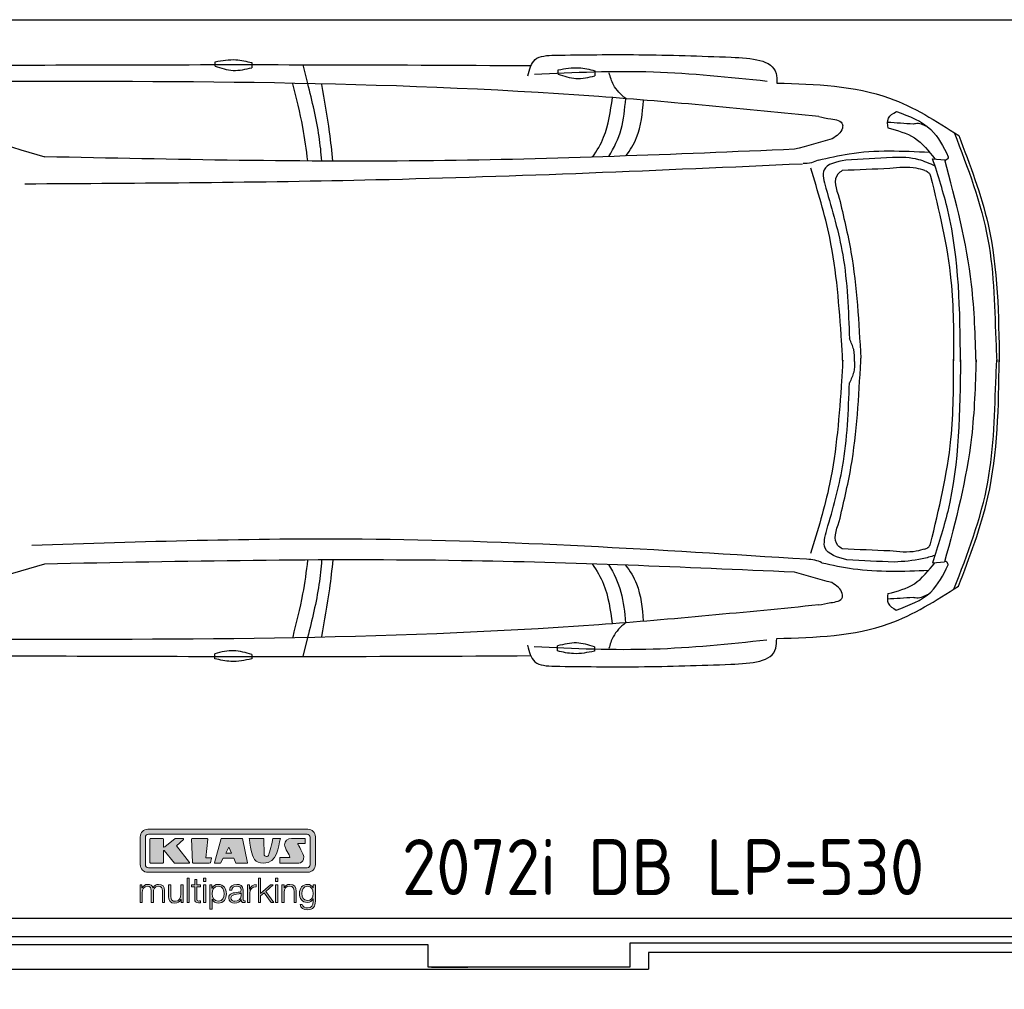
# Model space of a CAD drawing. Header units: millimetres. Extents: x 705 to 7297, y -122 to 6070.
# Tile 2 of 4: x 2918 to 5822, y -122 to 2737. Entities that reach past the tile are written whole.
import ezdxf

# ---------------------------------------------------------------- set-up
doc = ezdxf.new("R2010")
doc.units = ezdxf.units.MM
doc.layers.get('0').update_dxf_attribs({"lineweight": 25})
doc.layers.add('Car', color=10, linetype='Continuous', lineweight=25)
doc.layers.add('Logo', color=7, linetype='Continuous')
doc.styles.add('Aktuell-DIN', font='arial.ttf')

# ---------------------------------------------------------------- blocks, each defined once
blk = doc.blocks.new('KLAUS')
at = {"layer": 'Logo', "true_color": 0x7b7b7a}
h = blk.add_hatch(color=8, dxfattribs=at)
h.dxf.hatch_style = 2
edge = h.paths.add_edge_path()
edge.add_spline(control_points=[(3.6, 29.09), (2.88, 29.09), (2.3, 28.51), (2.3, 27.8), (2.3, 27.8), (2.3, 16.11), (2.3, 16.11), (2.3, 15.39), (2.88, 14.81), (3.6, 14.81), (3.6, 14.81), (71.16, 14.81), (71.16, 14.81), (71.88, 14.81), (72.46, 15.39), (72.46, 16.11), (72.46, 16.11), (72.46, 27.8), (72.46, 27.8), (72.46, 28.51), (71.88, 29.09), (71.16, 29.09), (71.16, 29.09), (3.6, 29.09), (3.6, 29.09), (3.6, 29.09), (3.6, 29.09), (3.6, 29.09)], knot_values=[0, 0, 0, 0, 1, 1, 1, 2, 2, 2, 3, 3, 3, 4, 4, 4, 5, 5, 5, 6, 6, 6, 7, 7, 7, 8, 8, 8, 9, 9, 9, 9], degree=3, periodic=0)
edge = h.paths.add_edge_path()
edge.add_spline(control_points=[(3.35, 31.23), (3.35, 31.23), (71.47, 31.23), (71.47, 31.23), (73.26, 31.23), (74.71, 29.77), (74.71, 27.99), (74.71, 27.99), (74.71, 16.17), (74.71, 16.17), (74.71, 14.38), (73.26, 12.93), (71.47, 12.93), (71.47, 12.93), (3.35, 12.93), (3.35, 12.93), (1.56, 12.93), (0.11, 14.38), (0.11, 16.17), (0.11, 16.17), (0.11, 27.99), (0.11, 27.99), (0.11, 29.77), (1.56, 31.23), (3.35, 31.23), (3.35, 31.23), (3.35, 31.23), (3.35, 31.23)], knot_values=[0, 0, 0, 0, 1, 1, 1, 2, 2, 2, 3, 3, 3, 4, 4, 4, 5, 5, 5, 6, 6, 6, 7, 7, 7, 8, 8, 8, 9, 9, 9, 9], degree=3, periodic=0)
h = blk.add_hatch(color=8, dxfattribs=at)
h.dxf.hatch_style = 2
edge = h.paths.add_edge_path()
edge.add_spline(control_points=[(4.5, 27.33), (4.5, 27.33), (9.7, 27.33), (9.7, 27.33), (9.84, 27.33), (9.96, 27.22), (9.96, 27.08), (9.96, 27.08), (9.96, 23.69), (9.96, 23.69), (9.96, 23.69), (9.94, 23.64), (10.04, 23.59), (10.14, 23.53), (10.2, 23.57), (10.2, 23.57), (10.2, 23.57), (10.51, 23.75), (10.51, 23.75), (10.51, 23.75), (14.94, 27.33), (14.94, 27.33), (14.94, 27.33), (18.41, 27.33), (18.41, 27.33), (18.41, 27.33), (18.49, 27.33), (18.56, 27.2), (18.65, 27.04), (18.53, 26.91), (18.53, 26.91), (18.53, 26.91), (15.49, 24.11), (15.49, 24.11), (15.49, 24.11), (21.14, 17.06), (21.14, 17.06), (21.14, 17.06), (21.13, 16.91), (21.13, 16.91), (21.08, 16.84), (20.99, 16.82), (20.99, 16.82), (20.99, 16.82), (14.7, 16.82), (14.7, 16.82), (14.7, 16.82), (10.26, 22.17), (10.26, 22.17), (10.26, 22.17), (10.19, 22.24), (10.08, 22.21), (9.97, 22.18), (9.96, 22.11), (9.96, 22.11), (9.96, 22.11), (9.96, 17.08), (9.96, 17.08), (9.96, 16.94), (9.84, 16.82), (9.7, 16.82), (9.7, 16.82), (4.5, 16.82), (4.5, 16.82), (4.36, 16.82), (4.25, 16.94), (4.25, 17.08), (4.25, 17.08), (4.25, 27.08), (4.25, 27.08), (4.25, 27.22), (4.36, 27.33), (4.5, 27.33), (4.5, 27.33), (4.5, 27.33), (4.5, 27.33)], knot_values=[0, 0, 0, 0, 1, 1, 1, 2, 2, 2, 3, 3, 3, 4, 4, 4, 5, 5, 5, 6, 6, 6, 7, 7, 7, 8, 8, 8, 9, 9, 9, 10, 10, 10, 11, 11, 11, 12, 12, 12, 13, 13, 13, 14, 14, 14, 15, 15, 15, 16, 16, 16, 17, 17, 17, 18, 18, 18, 19, 19, 19, 20, 20, 20, 21, 21, 21, 22, 22, 22, 23, 23, 23, 24, 24, 24, 25, 25, 25, 25], degree=3, periodic=0)
h = blk.add_hatch(color=8, dxfattribs=at)
h.dxf.hatch_style = 2
h.paths.add_polyline_path([(22.42, 17.06), (21.97, 27.15), (22.24, 27.33), (28.55, 27.33), (28.86, 26.97), (28.01, 19.08), (30.26, 19.07), (30.44, 18.95), (30.08, 16.95), (29.49, 16.82), (22.6, 16.82)])
h = blk.add_hatch(color=8, dxfattribs=at)
h.paths.add_polyline_path([(36.52, 21.01), (38.93, 21.01), (37.87, 23.57)])
h.paths.add_polyline_path([(34.52, 27.33), (43.65, 27.33), (45.76, 16.94), (45.57, 16.82), (40.83, 16.82), (39.89, 18.95), (35.42, 18.95), (34.27, 16.82), (31.78, 16.82), (31.66, 17)])
h = blk.add_hatch(color=8, dxfattribs=at)
h.dxf.hatch_style = 2
edge = h.paths.add_edge_path()
edge.add_spline(control_points=[(52.69, 27.32), (52.69, 27.32), (52.88, 20.14), (52.88, 20.14), (53.01, 19.89), (53.2, 19.77), (53.43, 19.71), (53.91, 19.59), (54.43, 19.57), (54.64, 20.03), (55.23, 21.34), (56.27, 25.45), (56.6, 27.33), (56.6, 27.33), (59.77, 27.33), (59.77, 27.33), (58.77, 23.9), (58.56, 16.82), (52.63, 16.76), (48.72, 16.72), (48.01, 19.35), (47.27, 22.24), (46.89, 23.68), (46.54, 27.33), (46.54, 27.33), (46.54, 27.33), (52.69, 27.32), (52.69, 27.32), (52.69, 27.32), (52.69, 27.32), (52.69, 27.32)], knot_values=[0, 0, 0, 0, 1, 1, 1, 2, 2, 2, 3, 3, 3, 4, 4, 4, 5, 5, 5, 6, 6, 6, 7, 7, 7, 8, 8, 8, 9, 9, 9, 10, 10, 10, 10], degree=3, periodic=0)
h = blk.add_hatch(color=8, dxfattribs=at)
h.dxf.hatch_style = 2
edge = h.paths.add_edge_path()
edge.add_spline(control_points=[(64.46, 27.33), (64.46, 27.33), (70.31, 27.33), (70.31, 27.33), (70.31, 26.52), (70.31, 26.02), (70.31, 25.12), (70.31, 25.12), (67.3, 25.12), (67.3, 25.12), (67.24, 25.04), (67.25, 25.11), (67.25, 24.91), (67.25, 24.88), (69.73, 20.38), (69.73, 19.57), (69.73, 16.4), (67.22, 16.81), (65.9, 16.82), (65.9, 16.82), (59.59, 16.82), (59.59, 16.82), (59.59, 17.76), (59.59, 18.23), (59.59, 19.14), (59.59, 19.14), (63.75, 19.14), (63.75, 19.14), (63.82, 19.22), (63.81, 19.11), (63.81, 19.31), (63.81, 20.32), (61.58, 23.06), (61.58, 24.63), (61.58, 26.33), (62.83, 27.34), (64.46, 27.33), (64.46, 27.33), (64.46, 27.33), (64.46, 27.33)], knot_values=[0, 0, 0, 0, 1, 1, 1, 2, 2, 2, 3, 3, 3, 4, 4, 4, 5, 5, 5, 6, 6, 6, 7, 7, 7, 8, 8, 8, 9, 9, 9, 10, 10, 10, 11, 11, 11, 12, 12, 12, 13, 13, 13, 13], degree=3, periodic=0)
at = {"layer": 'Logo', "true_color": 0xef7c00}
h = blk.add_hatch(color=30, dxfattribs=at)
h.dxf.hatch_style = 2
h.paths.add_polyline_path([(20.07, 0), (20.99, 0), (20.99, 10.45), (20.07, 10.45)])
h = blk.add_hatch(color=30, dxfattribs=at)
h.dxf.hatch_style = 2
edge = h.paths.add_edge_path()
edge.add_spline(control_points=[(24.22, 9.82), (24.22, 9.82), (23.3, 9.82), (23.3, 9.82), (23.3, 9.82), (23.3, 7.55), (23.3, 7.55), (23.3, 7.55), (21.98, 7.55), (21.98, 7.55), (21.98, 7.55), (21.98, 6.78), (21.98, 6.78), (21.98, 6.78), (23.3, 6.78), (23.3, 6.78), (23.3, 6.78), (23.3, 1.61), (23.3, 1.61), (23.28, 0.32), (23.71, -0.09), (24.94, -0.09), (25.22, -0.09), (25.48, -0.06), (25.76, -0.06), (25.76, -0.06), (25.76, 0.73), (25.76, 0.73), (25.5, 0.7), (25.23, 0.69), (24.97, 0.69), (24.31, 0.73), (24.22, 1.08), (24.22, 1.68), (24.22, 1.68), (24.22, 6.78), (24.22, 6.78), (24.22, 6.78), (25.76, 6.78), (25.76, 6.78), (25.76, 6.78), (25.76, 7.55), (25.76, 7.55), (25.76, 7.55), (24.22, 7.55), (24.22, 7.55), (24.22, 7.55), (24.22, 9.82), (24.22, 9.82), (24.22, 9.82), (24.22, 9.82), (24.22, 9.82)], knot_values=[0, 0, 0, 0, 1, 1, 1, 2, 2, 2, 3, 3, 3, 4, 4, 4, 5, 5, 5, 6, 6, 6, 7, 7, 7, 8, 8, 8, 9, 9, 9, 10, 10, 10, 11, 11, 11, 12, 12, 12, 13, 13, 13, 14, 14, 14, 15, 15, 15, 16, 16, 16, 17, 17, 17, 17], degree=3, periodic=0)
h = blk.add_hatch(color=30, dxfattribs=at)
h.paths.add_polyline_path([(27.1, 0), (28.03, 0), (28.03, 7.55), (27.1, 7.55)])
h.paths.add_polyline_path([(27.1, 8.98), (28.03, 8.98), (28.03, 10.45), (27.1, 10.45)])
h = blk.add_hatch(color=30, dxfattribs=at)
h.dxf.hatch_style = 2
h.paths.add_polyline_path([(50.4, 0), (51.32, 0), (51.32, 2.87), (52.82, 4.11), (55.8, 0), (56.96, 0), (53.52, 4.76), (56.74, 7.55), (55.51, 7.55), (51.32, 3.89), (51.32, 10.45), (50.4, 10.45)])
h = blk.add_hatch(color=30, dxfattribs=at)
h.paths.add_polyline_path([(57.74, 0), (58.66, 0), (58.66, 7.55), (57.74, 7.55)])
h.paths.add_polyline_path([(57.74, 8.98), (58.66, 8.98), (58.66, 10.45), (57.74, 10.45)])
h = blk.add_hatch(color=30, dxfattribs=at)
h.dxf.hatch_style = 2
edge = h.paths.add_edge_path()
edge.add_spline(control_points=[(0, 0), (0, 0), (0.92, 0), (0.92, 0), (0.92, 0), (0.92, 4.22), (0.92, 4.22), (0.94, 5.8), (1.58, 7), (3.18, 7), (4.35, 7), (4.77, 6.15), (4.76, 5.12), (4.76, 5.12), (4.76, 0), (4.76, 0), (4.76, 0), (5.68, 0), (5.68, 0), (5.68, 0), (5.68, 4.27), (5.68, 4.27), (5.68, 5.68), (6.14, 7), (7.73, 7), (9.05, 7), (9.52, 6.32), (9.52, 5.08), (9.52, 5.08), (9.52, 0), (9.52, 0), (9.52, 0), (10.44, 0), (10.44, 0), (10.44, 0), (10.44, 5.12), (10.44, 5.12), (10.44, 6.91), (9.59, 7.77), (7.94, 7.77), (6.94, 7.77), (5.99, 7.29), (5.54, 6.3), (5.26, 7.29), (4.36, 7.77), (3.37, 7.77), (2.17, 7.77), (1.38, 7.19), (0.89, 6.28), (0.89, 6.28), (0.85, 6.28), (0.85, 6.28), (0.85, 6.28), (0.85, 7.55), (0.85, 7.55), (0.85, 7.55), (0, 7.55), (0, 7.55), (0, 7.55), (0, 0), (0, 0), (0, 0), (0, 0), (0, 0)], knot_values=[0, 0, 0, 0, 1, 1, 1, 2, 2, 2, 3, 3, 3, 4, 4, 4, 5, 5, 5, 6, 6, 6, 7, 7, 7, 8, 8, 8, 9, 9, 9, 10, 10, 10, 11, 11, 11, 12, 12, 12, 13, 13, 13, 14, 14, 14, 15, 15, 15, 16, 16, 16, 17, 17, 17, 18, 18, 18, 19, 19, 19, 20, 20, 20, 21, 21, 21, 21], degree=3, periodic=0)
h = blk.add_hatch(color=30, dxfattribs=at)
h.dxf.hatch_style = 2
edge = h.paths.add_edge_path()
edge.add_spline(control_points=[(18.31, 7.55), (18.31, 7.55), (17.39, 7.55), (17.39, 7.55), (17.39, 7.55), (17.39, 3.59), (17.39, 3.59), (17.39, 2.05), (16.7, 0.56), (15.12, 0.56), (13.66, 0.56), (13.15, 1.27), (13.1, 2.64), (13.1, 2.64), (13.1, 7.55), (13.1, 7.55), (13.1, 7.55), (12.18, 7.55), (12.18, 7.55), (12.18, 7.55), (12.18, 2.65), (12.18, 2.65), (12.18, 0.89), (12.93, -0.22), (14.83, -0.22), (15.96, -0.22), (16.95, 0.35), (17.44, 1.36), (17.44, 1.36), (17.47, 1.36), (17.47, 1.36), (17.47, 1.36), (17.47, 0), (17.47, 0), (17.47, 0), (18.31, 0), (18.31, 0), (18.31, 0), (18.31, 7.55), (18.31, 7.55), (18.31, 7.55), (18.31, 7.55), (18.31, 7.55)], knot_values=[0, 0, 0, 0, 1, 1, 1, 2, 2, 2, 3, 3, 3, 4, 4, 4, 5, 5, 5, 6, 6, 6, 7, 7, 7, 8, 8, 8, 9, 9, 9, 10, 10, 10, 11, 11, 11, 12, 12, 12, 13, 13, 13, 14, 14, 14, 14], degree=3, periodic=0)
h = blk.add_hatch(color=30, dxfattribs=at)
edge = h.paths.add_edge_path()
edge.add_spline(control_points=[(35.84, 3.78), (35.84, 2.21), (35.12, 0.56), (33.37, 0.56), (31.4, 0.56), (30.72, 2.21), (30.72, 3.78), (30.72, 5.49), (31.33, 7), (33.37, 7), (35.12, 7), (35.84, 5.34), (35.84, 3.78), (35.84, 3.78), (35.84, 3.78), (35.84, 3.78)], knot_values=[0, 0, 0, 0, 1, 1, 1, 2, 2, 2, 3, 3, 3, 4, 4, 4, 5, 5, 5, 5], degree=3, periodic=0)
edge = h.paths.add_edge_path()
edge.add_spline(control_points=[(29.79, -2.8), (29.79, -2.8), (30.72, -2.8), (30.72, -2.8), (30.72, -2.8), (30.72, 1.43), (30.72, 1.43), (30.72, 1.43), (30.74, 1.43), (30.74, 1.43), (31.14, 0.35), (32.24, -0.22), (33.37, -0.22), (35.66, -0.22), (36.76, 1.64), (36.76, 3.78), (36.76, 5.91), (35.66, 7.77), (33.37, 7.77), (32.15, 7.77), (31.1, 7.14), (30.67, 6.12), (30.67, 6.12), (30.64, 6.12), (30.64, 6.12), (30.64, 6.12), (30.64, 7.55), (30.64, 7.55), (30.64, 7.55), (29.79, 7.55), (29.79, 7.55), (29.79, 7.55), (29.79, -2.8), (29.79, -2.8), (29.79, -2.8), (29.79, -2.8), (29.79, -2.8)], knot_values=[0, 0, 0, 0, 1, 1, 1, 2, 2, 2, 3, 3, 3, 4, 4, 4, 5, 5, 5, 6, 6, 6, 7, 7, 7, 8, 8, 8, 9, 9, 9, 10, 10, 10, 11, 11, 11, 12, 12, 12, 12], degree=3, periodic=0)
h = blk.add_hatch(color=30, dxfattribs=at)
edge = h.paths.add_edge_path()
edge.add_spline(control_points=[(43.03, 2.93), (43.04, 1.45), (41.8, 0.56), (40.39, 0.56), (39.53, 0.56), (38.71, 1.13), (38.71, 2.05), (38.71, 3.53), (40.66, 3.51), (42.22, 3.79), (42.47, 3.84), (42.88, 3.91), (43, 4.13), (43, 4.13), (43.03, 4.13), (43.03, 4.13), (43.03, 4.13), (43.03, 2.93), (43.03, 2.93), (43.03, 2.93), (43.03, 2.93), (43.03, 2.93)], knot_values=[0, 0, 0, 0, 1, 1, 1, 2, 2, 2, 3, 3, 3, 4, 4, 4, 5, 5, 5, 6, 6, 6, 7, 7, 7, 7], degree=3, periodic=0)
edge = h.paths.add_edge_path()
edge.add_spline(control_points=[(39.03, 5.24), (39.06, 6.47), (39.91, 7), (41.05, 7), (42.14, 7), (43.03, 6.69), (43.03, 5.45), (43.03, 4.61), (42.6, 4.51), (41.84, 4.42), (39.85, 4.19), (37.79, 4.11), (37.79, 1.99), (37.79, 0.47), (38.93, -0.22), (40.32, -0.22), (41.77, -0.22), (42.43, 0.34), (43.07, 1.32), (43.07, 1.32), (43.1, 1.32), (43.1, 1.32), (43.1, 0.53), (43.25, 0), (44.19, 0), (44.43, 0), (44.58, 0.01), (44.79, 0.06), (44.79, 0.06), (44.79, 0.83), (44.79, 0.83), (44.71, 0.81), (44.6, 0.78), (44.49, 0.78), (44.13, 0.78), (43.95, 0.98), (43.95, 1.33), (43.95, 1.33), (43.95, 5.34), (43.95, 5.34), (43.95, 7.36), (42.5, 7.77), (41.17, 7.77), (39.44, 7.77), (38.2, 7.01), (38.11, 5.24), (38.11, 5.24), (39.03, 5.24), (39.03, 5.24), (39.03, 5.24), (39.03, 5.24), (39.03, 5.24)], knot_values=[0, 0, 0, 0, 1, 1, 1, 2, 2, 2, 3, 3, 3, 4, 4, 4, 5, 5, 5, 6, 6, 6, 7, 7, 7, 8, 8, 8, 9, 9, 9, 10, 10, 10, 11, 11, 11, 12, 12, 12, 13, 13, 13, 14, 14, 14, 15, 15, 15, 16, 16, 16, 17, 17, 17, 17], degree=3, periodic=0)
h = blk.add_hatch(color=30, dxfattribs=at)
h.dxf.hatch_style = 2
edge = h.paths.add_edge_path()
edge.add_spline(control_points=[(45.79, 0), (45.79, 0), (46.71, 0), (46.71, 0), (46.71, 0), (46.71, 4.03), (46.71, 4.03), (46.71, 5.59), (47.85, 6.82), (49.52, 6.73), (49.52, 6.73), (49.52, 7.66), (49.52, 7.66), (48.16, 7.72), (47.14, 7), (46.67, 5.78), (46.67, 5.78), (46.64, 5.78), (46.64, 5.78), (46.64, 5.78), (46.64, 7.55), (46.64, 7.55), (46.64, 7.55), (45.79, 7.55), (45.79, 7.55), (45.79, 7.55), (45.79, 0), (45.79, 0), (45.79, 0), (45.79, 0), (45.79, 0)], knot_values=[0, 0, 0, 0, 1, 1, 1, 2, 2, 2, 3, 3, 3, 4, 4, 4, 5, 5, 5, 6, 6, 6, 7, 7, 7, 8, 8, 8, 9, 9, 9, 10, 10, 10, 10], degree=3, periodic=0)
h = blk.add_hatch(color=30, dxfattribs=at)
h.dxf.hatch_style = 2
edge = h.paths.add_edge_path()
edge.add_spline(control_points=[(60.41, 0), (60.41, 0), (61.33, 0), (61.33, 0), (61.33, 0), (61.33, 4.41), (61.33, 4.41), (61.36, 5.89), (62.24, 7), (63.7, 7), (65.2, 7), (65.62, 6.02), (65.62, 4.71), (65.62, 4.71), (65.62, 0), (65.62, 0), (65.62, 0), (66.54, 0), (66.54, 0), (66.54, 0), (66.54, 4.86), (66.54, 4.86), (66.54, 6.66), (65.9, 7.77), (63.78, 7.77), (62.71, 7.77), (61.7, 7.16), (61.36, 6.25), (61.36, 6.25), (61.33, 6.25), (61.33, 6.25), (61.33, 6.25), (61.33, 7.55), (61.33, 7.55), (61.33, 7.55), (60.41, 7.55), (60.41, 7.55), (60.41, 7.55), (60.41, 0), (60.41, 0), (60.41, 0), (60.41, 0), (60.41, 0)], knot_values=[0, 0, 0, 0, 1, 1, 1, 2, 2, 2, 3, 3, 3, 4, 4, 4, 5, 5, 5, 6, 6, 6, 7, 7, 7, 8, 8, 8, 9, 9, 9, 10, 10, 10, 11, 11, 11, 12, 12, 12, 13, 13, 13, 14, 14, 14, 14], degree=3, periodic=0)
h = blk.add_hatch(color=30, dxfattribs=at)
edge = h.paths.add_edge_path()
edge.add_spline(control_points=[(71.32, 0.86), (69.62, 0.86), (68.83, 2.34), (68.83, 3.86), (68.83, 5.43), (69.56, 7), (71.32, 7), (73.06, 7), (73.75, 5.34), (73.75, 3.86), (73.75, 2.33), (72.91, 0.86), (71.32, 0.86), (71.32, 0.86), (71.32, 0.86), (71.32, 0.86)], knot_values=[0, 0, 0, 0, 1, 1, 1, 2, 2, 2, 3, 3, 3, 4, 4, 4, 5, 5, 5, 5], degree=3, periodic=0)
edge = h.paths.add_edge_path()
edge.add_spline(control_points=[(74.67, 7.55), (74.67, 7.55), (73.75, 7.55), (73.75, 7.55), (73.75, 7.55), (73.75, 6.25), (73.75, 6.25), (73.75, 6.25), (73.72, 6.25), (73.72, 6.25), (73.35, 7.09), (72.41, 7.77), (71.32, 7.77), (69.13, 7.77), (67.9, 6.05), (67.9, 3.97), (67.9, 1.82), (68.9, 0.09), (71.32, 0.09), (72.4, 0.09), (73.29, 0.72), (73.72, 1.64), (73.72, 1.64), (73.75, 1.64), (73.75, 1.64), (73.75, 1.64), (73.75, 0.61), (73.75, 0.61), (73.75, -1.23), (73.01, -2.24), (71.32, -2.24), (70.29, -2.24), (69.31, -1.85), (69.1, -0.73), (69.1, -0.73), (68.18, -0.73), (68.18, -0.73), (68.31, -2.34), (69.81, -3.02), (71.32, -3.02), (73.79, -3.02), (74.65, -1.64), (74.67, 0.61), (74.67, 0.61), (74.67, 7.55), (74.67, 7.55), (74.67, 7.55), (74.67, 7.55), (74.67, 7.55)], knot_values=[0, 0, 0, 0, 1, 1, 1, 2, 2, 2, 3, 3, 3, 4, 4, 4, 5, 5, 5, 6, 6, 6, 7, 7, 7, 8, 8, 8, 9, 9, 9, 10, 10, 10, 11, 11, 11, 12, 12, 12, 13, 13, 13, 14, 14, 14, 15, 15, 15, 16, 16, 16, 16], degree=3, periodic=0)
at = {"layer": 'Logo', "lineweight": 0}
for points in [[(22.42, 17.06), (21.97, 27.15), (22.24, 27.33), (28.55, 27.33), (28.86, 26.97), (28.01, 19.08), (30.26, 19.07), (30.44, 18.95), (30.08, 16.95), (29.49, 16.82), (22.6, 16.82), (22.42, 17.06), (22.42, 17.06)], [(34.52, 27.33), (43.65, 27.33), (45.76, 16.94), (45.57, 16.82), (40.83, 16.82), (39.89, 18.95), (35.42, 18.95), (34.27, 16.82), (31.78, 16.82), (31.66, 17), (34.52, 27.33), (34.52, 27.33)], [(36.52, 21.01), (38.93, 21.01), (37.87, 23.57), (36.52, 21.01), (36.52, 21.01)], [(20.07, 0), (20.99, 0), (20.99, 10.45), (20.07, 10.45), (20.07, 0), (20.07, 0)], [(27.1, 8.98), (28.03, 8.98), (28.03, 10.45), (27.1, 10.45), (27.1, 8.98), (27.1, 8.98)], [(50.4, 0), (51.32, 0), (51.32, 2.87), (52.82, 4.11), (55.8, 0), (56.96, 0), (53.52, 4.76), (56.74, 7.55), (55.51, 7.55), (51.32, 3.89), (51.32, 10.45), (50.4, 10.45), (50.4, 0), (50.4, 0)], [(57.74, 8.98), (58.66, 8.98), (58.66, 10.45), (57.74, 10.45), (57.74, 8.98), (57.74, 8.98)], [(27.1, 0), (28.03, 0), (28.03, 7.55), (27.1, 7.55), (27.1, 0), (27.1, 0)], [(57.74, 0), (58.66, 0), (58.66, 7.55), (57.74, 7.55), (57.74, 0), (57.74, 0)]]:
    blk.add_lwpolyline(points, dxfattribs=at)
for points, knots in [([(3.35, 31.23), (3.35, 31.23), (71.47, 31.23), (71.47, 31.23), (73.26, 31.23), (74.71, 29.77), (74.71, 27.99), (74.71, 27.99), (74.71, 16.17), (74.71, 16.17), (74.71, 14.38), (73.26, 12.93), (71.47, 12.93), (71.47, 12.93), (3.35, 12.93), (3.35, 12.93), (1.56, 12.93), (0.11, 14.38), (0.11, 16.17), (0.11, 16.17), (0.11, 27.99), (0.11, 27.99), (0.11, 29.77), (1.56, 31.23), (3.35, 31.23), (3.35, 31.23), (3.35, 31.23), (3.35, 31.23)], [0, 0, 0, 0, 1, 1, 1, 2, 2, 2, 3, 3, 3, 4, 4, 4, 5, 5, 5, 6, 6, 6, 7, 7, 7, 8, 8, 8, 9, 9, 9, 9]), ([(3.6, 29.09), (2.88, 29.09), (2.3, 28.51), (2.3, 27.8), (2.3, 27.8), (2.3, 16.11), (2.3, 16.11), (2.3, 15.39), (2.88, 14.81), (3.6, 14.81), (3.6, 14.81), (71.16, 14.81), (71.16, 14.81), (71.88, 14.81), (72.46, 15.39), (72.46, 16.11), (72.46, 16.11), (72.46, 27.8), (72.46, 27.8), (72.46, 28.51), (71.88, 29.09), (71.16, 29.09), (71.16, 29.09), (3.6, 29.09), (3.6, 29.09), (3.6, 29.09), (3.6, 29.09), (3.6, 29.09)], [0, 0, 0, 0, 1, 1, 1, 2, 2, 2, 3, 3, 3, 4, 4, 4, 5, 5, 5, 6, 6, 6, 7, 7, 7, 8, 8, 8, 9, 9, 9, 9]), ([(4.5, 27.33), (4.5, 27.33), (9.7, 27.33), (9.7, 27.33), (9.84, 27.33), (9.96, 27.22), (9.96, 27.08), (9.96, 27.08), (9.96, 23.69), (9.96, 23.69), (9.96, 23.69), (9.94, 23.64), (10.04, 23.59), (10.14, 23.53), (10.2, 23.57), (10.2, 23.57), (10.2, 23.57), (10.51, 23.75), (10.51, 23.75), (10.51, 23.75), (14.94, 27.33), (14.94, 27.33), (14.94, 27.33), (18.41, 27.33), (18.41, 27.33), (18.41, 27.33), (18.49, 27.33), (18.56, 27.2), (18.65, 27.04), (18.53, 26.91), (18.53, 26.91), (18.53, 26.91), (15.49, 24.11), (15.49, 24.11), (15.49, 24.11), (21.14, 17.06), (21.14, 17.06), (21.14, 17.06), (21.13, 16.91), (21.13, 16.91), (21.08, 16.84), (20.99, 16.82), (20.99, 16.82), (20.99, 16.82), (14.7, 16.82), (14.7, 16.82), (14.7, 16.82), (10.26, 22.17), (10.26, 22.17), (10.26, 22.17), (10.19, 22.24), (10.08, 22.21), (9.97, 22.18), (9.96, 22.11), (9.96, 22.11), (9.96, 22.11), (9.96, 17.08), (9.96, 17.08), (9.96, 16.94), (9.84, 16.82), (9.7, 16.82), (9.7, 16.82), (4.5, 16.82), (4.5, 16.82), (4.36, 16.82), (4.25, 16.94), (4.25, 17.08), (4.25, 17.08), (4.25, 27.08), (4.25, 27.08), (4.25, 27.22), (4.36, 27.33), (4.5, 27.33), (4.5, 27.33), (4.5, 27.33), (4.5, 27.33)], [0, 0, 0, 0, 1, 1, 1, 2, 2, 2, 3, 3, 3, 4, 4, 4, 5, 5, 5, 6, 6, 6, 7, 7, 7, 8, 8, 8, 9, 9, 9, 10, 10, 10, 11, 11, 11, 12, 12, 12, 13, 13, 13, 14, 14, 14, 15, 15, 15, 16, 16, 16, 17, 17, 17, 18, 18, 18, 19, 19, 19, 20, 20, 20, 21, 21, 21, 22, 22, 22, 23, 23, 23, 24, 24, 24, 25, 25, 25, 25]), ([(52.69, 27.32), (52.69, 27.32), (52.88, 20.14), (52.88, 20.14), (53.01, 19.89), (53.2, 19.77), (53.43, 19.71), (53.91, 19.59), (54.43, 19.57), (54.64, 20.03), (55.23, 21.34), (56.27, 25.45), (56.6, 27.33), (56.6, 27.33), (59.77, 27.33), (59.77, 27.33), (58.77, 23.9), (58.56, 16.82), (52.63, 16.76), (48.72, 16.72), (48.01, 19.35), (47.27, 22.24), (46.89, 23.68), (46.54, 27.33), (46.54, 27.33), (46.54, 27.33), (52.69, 27.32), (52.69, 27.32), (52.69, 27.32), (52.69, 27.32), (52.69, 27.32)], [0, 0, 0, 0, 1, 1, 1, 2, 2, 2, 3, 3, 3, 4, 4, 4, 5, 5, 5, 6, 6, 6, 7, 7, 7, 8, 8, 8, 9, 9, 9, 10, 10, 10, 10]), ([(64.46, 27.33), (64.46, 27.33), (70.31, 27.33), (70.31, 27.33), (70.31, 26.52), (70.31, 26.02), (70.31, 25.12), (70.31, 25.12), (67.3, 25.12), (67.3, 25.12), (67.24, 25.04), (67.25, 25.11), (67.25, 24.91), (67.25, 24.88), (69.73, 20.38), (69.73, 19.57), (69.73, 16.4), (67.22, 16.81), (65.9, 16.82), (65.9, 16.82), (59.59, 16.82), (59.59, 16.82), (59.59, 17.76), (59.59, 18.23), (59.59, 19.14), (59.59, 19.14), (63.75, 19.14), (63.75, 19.14), (63.82, 19.22), (63.81, 19.11), (63.81, 19.31), (63.81, 20.32), (61.58, 23.06), (61.58, 24.63), (61.58, 26.33), (62.83, 27.34), (64.46, 27.33), (64.46, 27.33), (64.46, 27.33), (64.46, 27.33)], [0, 0, 0, 0, 1, 1, 1, 2, 2, 2, 3, 3, 3, 4, 4, 4, 5, 5, 5, 6, 6, 6, 7, 7, 7, 8, 8, 8, 9, 9, 9, 10, 10, 10, 11, 11, 11, 12, 12, 12, 13, 13, 13, 13]), ([(24.22, 9.82), (24.22, 9.82), (23.3, 9.82), (23.3, 9.82), (23.3, 9.82), (23.3, 7.55), (23.3, 7.55), (23.3, 7.55), (21.98, 7.55), (21.98, 7.55), (21.98, 7.55), (21.98, 6.78), (21.98, 6.78), (21.98, 6.78), (23.3, 6.78), (23.3, 6.78), (23.3, 6.78), (23.3, 1.61), (23.3, 1.61), (23.28, 0.32), (23.71, -0.09), (24.94, -0.09), (25.22, -0.09), (25.48, -0.06), (25.76, -0.06), (25.76, -0.06), (25.76, 0.73), (25.76, 0.73), (25.5, 0.7), (25.23, 0.69), (24.97, 0.69), (24.31, 0.73), (24.22, 1.08), (24.22, 1.68), (24.22, 1.68), (24.22, 6.78), (24.22, 6.78), (24.22, 6.78), (25.76, 6.78), (25.76, 6.78), (25.76, 6.78), (25.76, 7.55), (25.76, 7.55), (25.76, 7.55), (24.22, 7.55), (24.22, 7.55), (24.22, 7.55), (24.22, 9.82), (24.22, 9.82), (24.22, 9.82), (24.22, 9.82), (24.22, 9.82)], [0, 0, 0, 0, 1, 1, 1, 2, 2, 2, 3, 3, 3, 4, 4, 4, 5, 5, 5, 6, 6, 6, 7, 7, 7, 8, 8, 8, 9, 9, 9, 10, 10, 10, 11, 11, 11, 12, 12, 12, 13, 13, 13, 14, 14, 14, 15, 15, 15, 16, 16, 16, 17, 17, 17, 17]), ([(0, 0), (0, 0), (0.92, 0), (0.92, 0), (0.92, 0), (0.92, 4.22), (0.92, 4.22), (0.94, 5.8), (1.58, 7), (3.18, 7), (4.35, 7), (4.77, 6.15), (4.76, 5.12), (4.76, 5.12), (4.76, 0), (4.76, 0), (4.76, 0), (5.68, 0), (5.68, 0), (5.68, 0), (5.68, 4.27), (5.68, 4.27), (5.68, 5.68), (6.14, 7), (7.73, 7), (9.05, 7), (9.52, 6.32), (9.52, 5.08), (9.52, 5.08), (9.52, 0), (9.52, 0), (9.52, 0), (10.44, 0), (10.44, 0), (10.44, 0), (10.44, 5.12), (10.44, 5.12), (10.44, 6.91), (9.59, 7.77), (7.94, 7.77), (6.94, 7.77), (5.99, 7.29), (5.54, 6.3), (5.26, 7.29), (4.36, 7.77), (3.37, 7.77), (2.17, 7.77), (1.38, 7.19), (0.89, 6.28), (0.89, 6.28), (0.85, 6.28), (0.85, 6.28), (0.85, 6.28), (0.85, 7.55), (0.85, 7.55), (0.85, 7.55), (0, 7.55), (0, 7.55), (0, 7.55), (0, 0), (0, 0), (0, 0), (0, 0), (0, 0)], [0, 0, 0, 0, 1, 1, 1, 2, 2, 2, 3, 3, 3, 4, 4, 4, 5, 5, 5, 6, 6, 6, 7, 7, 7, 8, 8, 8, 9, 9, 9, 10, 10, 10, 11, 11, 11, 12, 12, 12, 13, 13, 13, 14, 14, 14, 15, 15, 15, 16, 16, 16, 17, 17, 17, 18, 18, 18, 19, 19, 19, 20, 20, 20, 21, 21, 21, 21]), ([(18.31, 7.55), (18.31, 7.55), (17.39, 7.55), (17.39, 7.55), (17.39, 7.55), (17.39, 3.59), (17.39, 3.59), (17.39, 2.05), (16.7, 0.56), (15.12, 0.56), (13.66, 0.56), (13.15, 1.27), (13.1, 2.64), (13.1, 2.64), (13.1, 7.55), (13.1, 7.55), (13.1, 7.55), (12.18, 7.55), (12.18, 7.55), (12.18, 7.55), (12.18, 2.65), (12.18, 2.65), (12.18, 0.89), (12.93, -0.22), (14.83, -0.22), (15.96, -0.22), (16.95, 0.35), (17.44, 1.36), (17.44, 1.36), (17.47, 1.36), (17.47, 1.36), (17.47, 1.36), (17.47, 0), (17.47, 0), (17.47, 0), (18.31, 0), (18.31, 0), (18.31, 0), (18.31, 7.55), (18.31, 7.55), (18.31, 7.55), (18.31, 7.55), (18.31, 7.55)], [0, 0, 0, 0, 1, 1, 1, 2, 2, 2, 3, 3, 3, 4, 4, 4, 5, 5, 5, 6, 6, 6, 7, 7, 7, 8, 8, 8, 9, 9, 9, 10, 10, 10, 11, 11, 11, 12, 12, 12, 13, 13, 13, 14, 14, 14, 14]), ([(29.79, -2.8), (29.79, -2.8), (30.72, -2.8), (30.72, -2.8), (30.72, -2.8), (30.72, 1.43), (30.72, 1.43), (30.72, 1.43), (30.74, 1.43), (30.74, 1.43), (31.14, 0.35), (32.24, -0.22), (33.37, -0.22), (35.66, -0.22), (36.76, 1.64), (36.76, 3.78), (36.76, 5.91), (35.66, 7.77), (33.37, 7.77), (32.15, 7.77), (31.1, 7.14), (30.67, 6.12), (30.67, 6.12), (30.64, 6.12), (30.64, 6.12), (30.64, 6.12), (30.64, 7.55), (30.64, 7.55), (30.64, 7.55), (29.79, 7.55), (29.79, 7.55), (29.79, 7.55), (29.79, -2.8), (29.79, -2.8), (29.79, -2.8), (29.79, -2.8), (29.79, -2.8)], [0, 0, 0, 0, 1, 1, 1, 2, 2, 2, 3, 3, 3, 4, 4, 4, 5, 5, 5, 6, 6, 6, 7, 7, 7, 8, 8, 8, 9, 9, 9, 10, 10, 10, 11, 11, 11, 12, 12, 12, 12]), ([(35.84, 3.78), (35.84, 2.21), (35.12, 0.56), (33.37, 0.56), (31.4, 0.56), (30.72, 2.21), (30.72, 3.78), (30.72, 5.49), (31.33, 7), (33.37, 7), (35.12, 7), (35.84, 5.34), (35.84, 3.78), (35.84, 3.78), (35.84, 3.78), (35.84, 3.78)], [0, 0, 0, 0, 1, 1, 1, 2, 2, 2, 3, 3, 3, 4, 4, 4, 5, 5, 5, 5]), ([(39.03, 5.24), (39.06, 6.47), (39.91, 7), (41.05, 7), (42.14, 7), (43.03, 6.69), (43.03, 5.45), (43.03, 4.61), (42.6, 4.51), (41.84, 4.42), (39.85, 4.19), (37.79, 4.11), (37.79, 1.99), (37.79, 0.47), (38.93, -0.22), (40.32, -0.22), (41.77, -0.22), (42.43, 0.34), (43.07, 1.32), (43.07, 1.32), (43.1, 1.32), (43.1, 1.32), (43.1, 0.53), (43.25, 0), (44.19, 0), (44.43, 0), (44.58, 0.01), (44.79, 0.06), (44.79, 0.06), (44.79, 0.83), (44.79, 0.83), (44.71, 0.81), (44.6, 0.78), (44.49, 0.78), (44.13, 0.78), (43.95, 0.98), (43.95, 1.33), (43.95, 1.33), (43.95, 5.34), (43.95, 5.34), (43.95, 7.36), (42.5, 7.77), (41.17, 7.77), (39.44, 7.77), (38.2, 7.01), (38.11, 5.24), (38.11, 5.24), (39.03, 5.24), (39.03, 5.24), (39.03, 5.24), (39.03, 5.24), (39.03, 5.24)], [0, 0, 0, 0, 1, 1, 1, 2, 2, 2, 3, 3, 3, 4, 4, 4, 5, 5, 5, 6, 6, 6, 7, 7, 7, 8, 8, 8, 9, 9, 9, 10, 10, 10, 11, 11, 11, 12, 12, 12, 13, 13, 13, 14, 14, 14, 15, 15, 15, 16, 16, 16, 17, 17, 17, 17]), ([(45.79, 0), (45.79, 0), (46.71, 0), (46.71, 0), (46.71, 0), (46.71, 4.03), (46.71, 4.03), (46.71, 5.59), (47.85, 6.82), (49.52, 6.73), (49.52, 6.73), (49.52, 7.66), (49.52, 7.66), (48.16, 7.72), (47.14, 7), (46.67, 5.78), (46.67, 5.78), (46.64, 5.78), (46.64, 5.78), (46.64, 5.78), (46.64, 7.55), (46.64, 7.55), (46.64, 7.55), (45.79, 7.55), (45.79, 7.55), (45.79, 7.55), (45.79, 0), (45.79, 0), (45.79, 0), (45.79, 0), (45.79, 0)], [0, 0, 0, 0, 1, 1, 1, 2, 2, 2, 3, 3, 3, 4, 4, 4, 5, 5, 5, 6, 6, 6, 7, 7, 7, 8, 8, 8, 9, 9, 9, 10, 10, 10, 10]), ([(60.41, 0), (60.41, 0), (61.33, 0), (61.33, 0), (61.33, 0), (61.33, 4.41), (61.33, 4.41), (61.36, 5.89), (62.24, 7), (63.7, 7), (65.2, 7), (65.62, 6.02), (65.62, 4.71), (65.62, 4.71), (65.62, 0), (65.62, 0), (65.62, 0), (66.54, 0), (66.54, 0), (66.54, 0), (66.54, 4.86), (66.54, 4.86), (66.54, 6.66), (65.9, 7.77), (63.78, 7.77), (62.71, 7.77), (61.7, 7.16), (61.36, 6.25), (61.36, 6.25), (61.33, 6.25), (61.33, 6.25), (61.33, 6.25), (61.33, 7.55), (61.33, 7.55), (61.33, 7.55), (60.41, 7.55), (60.41, 7.55), (60.41, 7.55), (60.41, 0), (60.41, 0), (60.41, 0), (60.41, 0), (60.41, 0)], [0, 0, 0, 0, 1, 1, 1, 2, 2, 2, 3, 3, 3, 4, 4, 4, 5, 5, 5, 6, 6, 6, 7, 7, 7, 8, 8, 8, 9, 9, 9, 10, 10, 10, 11, 11, 11, 12, 12, 12, 13, 13, 13, 14, 14, 14, 14]), ([(74.67, 7.55), (74.67, 7.55), (73.75, 7.55), (73.75, 7.55), (73.75, 7.55), (73.75, 6.25), (73.75, 6.25), (73.75, 6.25), (73.72, 6.25), (73.72, 6.25), (73.35, 7.09), (72.41, 7.77), (71.32, 7.77), (69.13, 7.77), (67.9, 6.05), (67.9, 3.97), (67.9, 1.82), (68.9, 0.09), (71.32, 0.09), (72.4, 0.09), (73.29, 0.72), (73.72, 1.64), (73.72, 1.64), (73.75, 1.64), (73.75, 1.64), (73.75, 1.64), (73.75, 0.61), (73.75, 0.61), (73.75, -1.23), (73.01, -2.24), (71.32, -2.24), (70.29, -2.24), (69.31, -1.85), (69.1, -0.73), (69.1, -0.73), (68.18, -0.73), (68.18, -0.73), (68.31, -2.34), (69.81, -3.02), (71.32, -3.02), (73.79, -3.02), (74.65, -1.64), (74.67, 0.61), (74.67, 0.61), (74.67, 7.55), (74.67, 7.55), (74.67, 7.55), (74.67, 7.55), (74.67, 7.55)], [0, 0, 0, 0, 1, 1, 1, 2, 2, 2, 3, 3, 3, 4, 4, 4, 5, 5, 5, 6, 6, 6, 7, 7, 7, 8, 8, 8, 9, 9, 9, 10, 10, 10, 11, 11, 11, 12, 12, 12, 13, 13, 13, 14, 14, 14, 15, 15, 15, 16, 16, 16, 16]), ([(71.32, 0.86), (69.62, 0.86), (68.83, 2.34), (68.83, 3.86), (68.83, 5.43), (69.56, 7), (71.32, 7), (73.06, 7), (73.75, 5.34), (73.75, 3.86), (73.75, 2.33), (72.91, 0.86), (71.32, 0.86), (71.32, 0.86), (71.32, 0.86), (71.32, 0.86)], [0, 0, 0, 0, 1, 1, 1, 2, 2, 2, 3, 3, 3, 4, 4, 4, 5, 5, 5, 5]), ([(43.03, 2.93), (43.04, 1.45), (41.8, 0.56), (40.39, 0.56), (39.53, 0.56), (38.71, 1.13), (38.71, 2.05), (38.71, 3.53), (40.66, 3.51), (42.22, 3.79), (42.47, 3.84), (42.88, 3.91), (43, 4.13), (43, 4.13), (43.03, 4.13), (43.03, 4.13), (43.03, 4.13), (43.03, 2.93), (43.03, 2.93), (43.03, 2.93), (43.03, 2.93), (43.03, 2.93)], [0, 0, 0, 0, 1, 1, 1, 2, 2, 2, 3, 3, 3, 4, 4, 4, 5, 5, 5, 6, 6, 6, 7, 7, 7, 7])]:
    blk.add_open_spline(points, degree=3, knots=knots, dxfattribs=at)

msp = doc.modelspace()

# ---------------------------------------------------------------- linework, layer by layer
for p, q in [((1171.67, 2737.27), (6251.55, 2737.27)), ((1171.72, 87.27), (6020.52, 87.27)), ((4551.19, 32.27), (1171.72, 32.27)), ((4327.77, 32.27), (4327.48, 32.27)), ((4327.77, 32.27), (4327.77, 32.27)), ((6015.74, 32.27), (4551.19, 32.27)), ((4122.78, 8.77), (1832.77, 8.77)), ((4122.78, -56.73), (4122.78, 8.77)), ((6251.55, 13.77), (4717.77, 13.77)), ((4717.77, 13.77), (4717.77, -56.73)), ((4772.77, -12.73), (6272.78, -12.73)), ((4772.77, -13.48), (4772.77, -62.73)), ((4717.77, -56.73), (4122.78, -56.73)), ((4132.78, -56.73), (4239.23, -56.73)), ((1372.77, -62.73), (4772.77, -62.73))]:
    msp.add_line(p, q)
at = {"layer": 'Car'}
for p, q in [((3767.68, 2548.82), (3753.74, 2604.61)), ((5610.72, 2327.4), (5646.44, 2324.21)), ((5610.21, 1135.21), (5645.93, 1138.37)), ((3766.99, 915.36), (3753, 859.58))]:
    msp.add_line(p, q, dxfattribs=at)
for points in [[(3494.07, 2600.27), (3494.32, 2613.2)], [(3602.84, 2610.57), (3602.56, 2595.59)], [(4505.74, 2576.48), (4505.98, 2589.42)], [(4614.51, 2586.78), (4614.23, 2571.81)], [(4504.55, 875.65), (4504.55, 890.63)], [(4613.11, 888), (4613.11, 875.07)], [(3493.61, 852.74), (3493.61, 867.72)], [(3602.17, 865.1), (3602.17, 852.16)]]:
    msp.add_lwpolyline(points, dxfattribs=at)
for centre, start, end in [((4699.15, 8290.27), 250.355167, 254.006031), ((4693.59, -4826.88), 105.945352, 109.596216)]:
    msp.add_arc(centre, 6197.21, start, end, dxfattribs=at)
for points in [[(3494.32, 2613.2), (3555.72, 2619.28), (3602.84, 2610.57)], [(4416.29, 2571.3), (4438.21, 2619.53), (4496.05, 2632.76)], [(4496.05, 2632.76), (4744.11, 2634.06), (5016.52, 2626.8)], [(5016.52, 2626.8), (5148.95, 2578.84), (5151.57, 2550.57)], [(3494.07, 2600.27), (3546.96, 2587.9), (3602.56, 2595.59)], [(5122.62, 2555.31), (4787.09, 2582.6), (4436.28, 2575.85)], [(4505.98, 2589.42), (4567.38, 2595.49), (4614.51, 2586.78)], [(5275.57, 2451.56), (4626.48, 2510.49), (2710.87, 2554.71)], [(4505.74, 2576.48), (4558.63, 2564.11), (4614.23, 2571.81)], [(4705.31, 2504.46), (4669.12, 2545.56), (4656.69, 2580.25)], [(5151.57, 2550.57), (5483.17, 2506.34), (5687.66, 2395.94)], [(5275.57, 2451.56), (5310.82, 2444.67), (5345.09, 2427.98), (5345.59, 2424.85)], [(5479.47, 2417.7), (5480.3, 2446.49), (5503.91, 2466.4)], [(5503.91, 2466.67), (5605.59, 2413.12), (5657.07, 2333.32)], [(5554.03, 2429.38), (5477.96, 2434.36)], [(5479.47, 2417.97), (5557.42, 2388.58), (5617.39, 2326.81)], [(5314.24, 2385.69), (5203.73, 2355.04)], [(5674.25, 2404.47), (5773.95, 2088.66), (5797.9, 1775.34), (5800.06, 1728.67)], [(5687.66, 2395.94), (5774.13, 2133.24), (5807.34, 1728.67)], [(5203.73, 2355.04), (4138.61, 2321.38), (2991.6, 2332.95)], [(5273.5, 2322.86), (5364.27, 2341.94), (5601.55, 2346.65)], [(5492.45, 2331.38), (5354.33, 2323.34)], [(5617.85, 2305.32), (5569.9, 2324.5), (5492.45, 2331.38)], [(5692.92, 1728.78), (5655.58, 2175.2), (5610.72, 2327.4)], [(5657.07, 2333.32), (5656.39, 2329.56), (5647.28, 2321.12)], [(5227.34, 2311.56), (3968.27, 2264.56), (2933.27, 2252.4)], [(5273.5, 2322.86), (5253.12, 2315.36), (5228.59, 2312.84)], [(5342.42, 1788.48), (5307.15, 2094.86), (5251.3, 2299.38)], [(5354.33, 2323.34), (5290.56, 2294.66), (5295.63, 2240.81)], [(5484.67, 2298.37), (5344.17, 2292.37)], [(5588.15, 2292.5), (5562.45, 2299.04), (5484.67, 2298.37)], [(5344.17, 2292.37), (5331.24, 2281.85), (5335.25, 2211.27)], [(5588.15, 2292.5), (5599.46, 2285.93), (5604.65, 2276.19)], [(5604.65, 2276.19), (5664.86, 1967.87), (5672.46, 1731.74)], [(5295.63, 2240.81), (5345.57, 2043.72), (5365.32, 1796.08)], [(5335.25, 2211.27), (5369.84, 2051.42), (5398.72, 1738.82)], [(5345.79, 1729.13), (5342.42, 1788.48)], [(5380.71, 1729.4), (5377.88, 1764.81), (5365.32, 1796.08)], [(5335.22, 1257.62), (5369.81, 1417.48), (5398.69, 1730.08)], [(5345.79, 1733.7), (5342.37, 1674.36)], [(5380.71, 1729.4), (5377.86, 1698), (5365.27, 1666.73)], [(5398.69, 1730.08), (5398.88, 1734.31), (5398.73, 1738.87)], [(5604.59, 1191.86), (5664.79, 1500.17), (5672.4, 1736.3)], [(5692.92, 1733.76), (5655.2, 1287.38), (5610.21, 1135.21)], [(5673.68, 1058.08), (5773.65, 1373.81), (5797.86, 1687.11), (5800.06, 1733.77)], [(5687.1, 1066.6), (5773.79, 1329.23), (5807.34, 1733.78)], [(5342.37, 1674.36), (5306.85, 1368), (5250.82, 1163.54)], [(5298.74, 1232.89), (5345.31, 1419.11), (5365.27, 1666.73)], [(5344.14, 1176.52), (5331.21, 1187.04), (5335.22, 1257.62)], [(5358.13, 1144.05), (5293.67, 1179.04), (5298.74, 1232.89)], [(5239.11, 1145.98), (3928.1, 1205.08), (2953.8, 1187.15)], [(5588.12, 1176.4), (5599.43, 1182.96), (5604.59, 1191.86)], [(5484.64, 1170.52), (5344.14, 1176.52)], [(5588.12, 1176.4), (5562.42, 1169.85), (5484.64, 1170.52)], [(5203.2, 1107.92), (4221.37, 1141.96), (2991.09, 1131.88)], [(5284.02, 1135.97), (5263.65, 1143.46), (5239.11, 1145.98)], [(5284.02, 1135.97), (5376.71, 1118.24), (5599.08, 1113.63)], [(5497.27, 1137.62), (5358.13, 1144.05)], [(5478.89, 1044.75), (5556.86, 1074.07), (5616.88, 1135.8)], [(5617.36, 1157.29), (5580.23, 1147.33), (5497.27, 1137.62)], [(5656.56, 1129.25), (5655.89, 1133.01), (5646.78, 1141.46)], [(5313.69, 1077.17), (5203.2, 1107.92)], [(5503.28, 996.03), (5605.01, 1049.5), (5656.56, 1129.25)], [(5150.88, 912.43), (5482.51, 956.38), (5687.1, 1066.6)], [(5274.96, 1011.34), (5310.22, 1018.19), (5344.5, 1034.85), (5345, 1037.99)], [(5478.89, 1045.02), (5479.69, 1016.23), (5503.28, 996.3)], [(5553.44, 1033.28), (5477.37, 1028.36)], [(5274.96, 1011.34), (4625.82, 952.95), (2710.18, 910.36)], [(4704.65, 958.92), (4668.43, 917.85), (4656, 883.25)], [(5121.92, 907.71), (4786.37, 880.71), (4435.57, 887.75)], [(5015.76, 836.32), (5148.23, 884.17), (5150.88, 912.43)], [(3602.17, 865.1), (3549.05, 876.47), (3493.61, 867.72)], [(4415.58, 892.33), (4437.46, 844.08), (4495.29, 830.8)], [(4613.11, 888), (4560, 899.37), (4504.55, 890.63)], [(4613.11, 875.07), (4551.83, 867.83), (4504.55, 875.65)], [(3602.17, 852.16), (3540.89, 844.92), (3493.61, 852.74)], [(4495.29, 830.8), (4743.34, 829.29), (5015.76, 836.32)]]:
    msp.add_spline(points, degree=3, dxfattribs=at)
for points, knots in [([(2729.5, 2602.54), (3079.19, 2604.07), (3644.67, 2605.89), (4210.13, 2603.12), (4425.92, 2601.72)], [30.8675023, 30.8675023, 30.8675023, 30.8675023, 135.7738464, 200.5104278, 200.5104278, 200.5104278, 200.5104278]), ([(3767.44, 2320.79), (3763.57, 2354.01), (3753.06, 2431.2), (3733.61, 2506.76), (3723.07, 2547.68)], [6.4540006, 6.4540006, 6.4540006, 6.4540006, 16.5424251, 29.8301072, 29.8301072, 29.8301072, 29.8301072]), ([(3808.88, 2320.36), (3806.94, 2344.6), (3799.14, 2421.64), (3780.48, 2497.05), (3767.68, 2548.82)], [6.5803524, 6.5803524, 6.5803524, 6.5803524, 13.8699149, 29.8274463, 29.8274463, 29.8274463, 29.8274463]), ([(3841.71, 2320.36), (3838.85, 2348.67), (3830.32, 2424.93), (3816.71, 2500.49), (3808.49, 2546.17)], [6.6592474, 6.6592474, 6.6592474, 6.6592474, 15.2289071, 29.6828472, 29.6828472, 29.6828472, 29.6828472]), ([(4607.84, 2332.1), (4620.68, 2350.81), (4651.87, 2404.31), (4660.73, 2467.31), (4666.31, 2507.03)], [7.5476492, 7.5476492, 7.5476492, 7.5476492, 14.3334492, 26.2908128, 26.2908128, 26.2908128, 26.2908128]), ([(4656.07, 2333.69), (4671.1, 2359.44), (4697.28, 2413.18), (4702.6, 2473.71), (4705.31, 2504.46)], [6.572602, 6.572602, 6.572602, 6.572602, 15.4380648, 24.5854757, 24.5854757, 24.5854757, 24.5854757]), ([(4706.21, 2335.41), (4718.96, 2352.54), (4749.43, 2401.87), (4754.59, 2461.89), (4757.76, 2498.71)], [6.8925435, 6.8925435, 6.8925435, 6.8925435, 13.2652487, 24.5027164, 24.5027164, 24.5027164, 24.5027164]), ([(5738.9, 1728.74), (5736.58, 1804.88), (5730.43, 2006.78), (5679.52, 2202.5), (5646.44, 2324.21)], [0, 0, 0, 0, 22.79473, 60.4405335, 60.4405335, 60.4405335, 60.4405335]), ([(5738.9, 1733.76), (5736.52, 1657.62), (5730.2, 1455.72), (5679.12, 1260.05), (5645.93, 1138.37)], [0, 0, 0, 0, 22.79473, 60.4405335, 60.4405335, 60.4405335, 60.4405335]), ([(3766.96, 1143.6), (3763.06, 1110.3), (3752.48, 1033.05), (3732.95, 957.44), (3722.92, 916.56)], [6.4329915, 6.4329915, 6.4329915, 6.4329915, 16.5424251, 29.8301072, 29.8301072, 29.8301072, 29.8301072]), ([(3808.4, 1144.01), (3806.44, 1119.7), (3798.58, 1042.58), (3779.84, 967.11), (3766.99, 915.36)], [6.5564591, 6.5564591, 6.5564591, 6.5564591, 13.8699149, 29.8274463, 29.8274463, 29.8274463, 29.8274463]), ([(3841.24, 1144.02), (3838.35, 1115.62), (3829.74, 1039.28), (3816.06, 963.64), (3807.8, 917.97)], [6.6327441, 6.6327441, 6.6327441, 6.6327441, 15.2289071, 29.6828472, 29.6828472, 29.6828472, 29.6828472]), ([(4606.77, 1132.18), (4619.82, 1113.2), (4651.25, 1059.45), (4660.1, 996.11), (4665.66, 956.38)], [7.4489286, 7.4489286, 7.4489286, 7.4489286, 14.3334492, 26.2908128, 26.2908128, 26.2908128, 26.2908128]), ([(4655.1, 1130.51), (4670.31, 1104.5), (4696.68, 1050.51), (4701.97, 989.67), (4704.65, 958.92)], [6.4830652, 6.4830652, 6.4830652, 6.4830652, 15.4380648, 24.5854757, 24.5854757, 24.5854757, 24.5854757]), ([(4705.14, 1128.71), (4718.11, 1111.35), (4748.84, 1061.79), (4753.97, 1001.45), (4757.11, 964.63)], [6.8005863, 6.8005863, 6.8005863, 6.8005863, 13.2652487, 24.5027164, 24.5027164, 24.5027164, 24.5027164]), ([(2729.49, 862.52), (3074.21, 860.71), (3641.81, 858.37), (4209.4, 860.68), (4425.18, 861.9)], [30.2317921, 30.2317921, 30.2317921, 30.2317921, 135.7738464, 200.5104278, 200.5104278, 200.5104278, 200.5104278])]:
    msp.add_open_spline(points, degree=3, knots=knots, dxfattribs=at)
for points, end_tangent in [([(5345.59, 2424.85), (5344.61, 2417.51), (5314.24, 2385.69)], (-0.9621296, -0.2725926)), ([(5595.62, 2421.81), (5559.98, 2430.66), (5554.03, 2429.38)], (-0.9993967, 0.0347318)), ([(5345, 1037.99), (5344.03, 1045.32), (5313.69, 1077.17)], (-0.9618979, 0.2734089)), ([(5595.04, 1040.81), (5559.39, 1031.99), (5553.44, 1033.28)], (-0.9994258, -0.0338838))]:
    msp.add_spline(points, degree=3, dxfattribs=dict(at, end_tangent=end_tangent))

# ---------------------------------------------------------------- block references
at = {"xscale": 6.929133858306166, "yscale": 6.929133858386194, "zscale": 6.929133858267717, "rotation": 0.01107024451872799}
msp.add_blockref('KLAUS', (3272.56, 133.51), dxfattribs=at)

# ---------------------------------------------------------------- texts
at = {"insert": (4044.99, 320.97), "char_height": 165, "attachment_point": 1, "style": 'Aktuell-DIN'}
msp.add_mtext_dynamic_manual_height_columns('{\\Fisocp2|c0;2072i DB LP=530}', width=1688.1302, gutter_width=1, heights=[0], dxfattribs=at)

doc.saveas('drawing.dxf')
